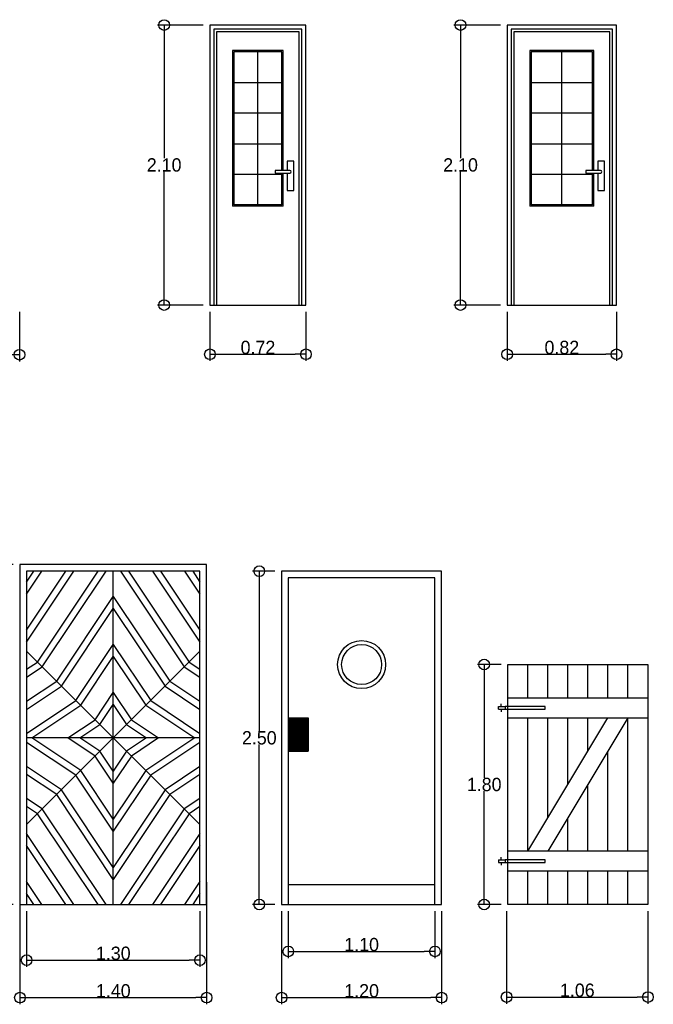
# Model space of a CAD drawing. Header units: millimetres. Extents: x 81.9 to 113.5, y 39.8 to 59.5.
# Tile 2 of 9: x 86.8 to 91.5, y 39.8 to 47.2. Entities that reach past the tile are written whole.
import ezdxf

# ---------------------------------------------------------------- set-up
doc = ezdxf.new("R2010")
doc.units = ezdxf.units.MM
doc.layers.add('Cotas', color=32, linetype='Continuous')
doc.dimstyles.new('Dibujos', dxfattribs={"dimtxt": 0.1, "dimasz": 0.08, "dimexe": 0.05, "dimexo": 0.05, "dimgap": 0.0005, "dimtad": 1, "dimtih": 1, "dimtoh": 1, "dimrnd": 0.0005, "dimzin": 1, "dimdsep": 46, "dimtxsty": 'Standard', "dimblk": 'ORIGIN', "dimcen": 0.08, "dimazin": 0, "dimtfac": 1, "dimtmove": 0, "dimatfit": 3, "dimldrblk": 'ORIGIN2', "dimfxl": 1, "dimarcsym": 0})

# ---------------------------------------------------------------- blocks, each defined once
blk = doc.blocks.new('_Origin')
at = {"color": 0, "linetype": 'ByBlock', "lineweight": -2}
blk.add_line((0, 0), (-1, 0), dxfattribs=at)
blk.add_circle((0, 0), 0.5, dxfattribs=at)
blk = doc.blocks.new('*D15')
at = {"layer": 'Cotas', "color": 0, "lineweight": -2, "transparency": 16777216}
for p, q in [((86.7334, 43.0952), (86.4757, 43.0952)), ((86.5257, 43.0152), (86.5257, 41.8707)), ((86.5257, 40.6252), (86.5257, 41.7697)), ((86.7334, 40.5452), (86.4757, 40.5452))]:
    blk.add_line(p, q, dxfattribs=at)
at = {"layer": 'Defpoints', "color": 0, "transparency": 16777216}
for p in [(86.7834, 43.0952), (86.5257, 40.5452), (86.7834, 40.5452)]:
    blk.add_point(p, dxfattribs=at)
at = {"layer": 'Cotas', "color": 0, "lineweight": -2, "transparency": 16777216, "xscale": 0.08, "yscale": 0.08, "zscale": 0.08}
for p, rotation in [((86.5257, 43.0952), 90), ((86.5257, 40.5452), 270)]:
    blk.add_blockref('_Origin', p, dxfattribs=dict(at, rotation=rotation))
at = {"layer": 'Cotas', "color": 0, "transparency": 16777216, "insert": (86.5257, 41.8202), "char_height": 0.1, "attachment_point": 5}
blk.add_mtext('2.55', dxfattribs=at)
blk = doc.blocks.new('_Origin2')
at = {"color": 0, "linetype": 'ByBlock', "lineweight": -2}
blk.add_line((-0.5, 0), (-1, 0), dxfattribs=at)
for radius in [0.5, 0.25]:
    blk.add_circle((0, 0), radius, dxfattribs=at)
blk = doc.blocks.new('*D16')
at = {"layer": 'Cotas', "color": 0, "lineweight": -2, "transparency": 16777216}
for p, q in [((86.7834, 40.7138), (86.7834, 39.797)), ((88.1834, 40.7138), (88.1834, 39.797)), ((86.8634, 39.847), (88.1034, 39.847))]:
    blk.add_line(p, q, dxfattribs=at)
at = {"layer": 'Defpoints', "color": 0, "transparency": 16777216}
for p in [(86.7834, 40.7638), (88.1834, 40.7638), (88.1834, 39.847)]:
    blk.add_point(p, dxfattribs=at)
at = {"layer": 'Cotas', "color": 0, "lineweight": -2, "transparency": 16777216, "xscale": 0.08, "yscale": 0.08, "zscale": 0.08, "rotation": 180}
blk.add_blockref('_Origin', (86.7834, 39.847), dxfattribs=at)
at = {"layer": 'Cotas', "color": 0, "lineweight": -2, "transparency": 16777216, "xscale": 0.08, "yscale": 0.08, "zscale": 0.08}
blk.add_blockref('_Origin', (88.1834, 39.847), dxfattribs=at)
at = {"layer": 'Cotas', "color": 0, "transparency": 16777216, "insert": (87.4834, 39.8975), "char_height": 0.1, "attachment_point": 5}
blk.add_mtext('1.40', dxfattribs=at)
blk = doc.blocks.new('*D17')
at = {"layer": 'Cotas', "color": 0, "lineweight": -2, "transparency": 16777216}
for p, q in [((88.6958, 43.0452), (88.5283, 43.0452)), ((88.5783, 42.9652), (88.5783, 41.8457)), ((88.5783, 40.6252), (88.5783, 41.7447)), ((88.6958, 40.5452), (88.5283, 40.5452))]:
    blk.add_line(p, q, dxfattribs=at)
at = {"layer": 'Defpoints', "color": 0, "transparency": 16777216}
for p in [(88.7458, 43.0452), (88.5783, 40.5452), (88.7458, 40.5452)]:
    blk.add_point(p, dxfattribs=at)
at = {"layer": 'Cotas', "color": 0, "lineweight": -2, "transparency": 16777216, "xscale": 0.08, "yscale": 0.08, "zscale": 0.08}
for p, rotation in [((88.5783, 43.0452), 90), ((88.5783, 40.5452), 270)]:
    blk.add_blockref('_Origin', p, dxfattribs=dict(at, rotation=rotation))
at = {"layer": 'Cotas', "color": 0, "transparency": 16777216, "insert": (88.5783, 41.7952), "char_height": 0.1, "attachment_point": 5}
blk.add_mtext('2.50', dxfattribs=at)
blk = doc.blocks.new('*D18')
at = {"layer": 'Cotas', "color": 0, "lineweight": -2, "transparency": 16777216}
for p, q in [((88.7458, 40.4952), (88.7458, 39.797)), ((89.9458, 40.4952), (89.9458, 39.797)), ((88.8258, 39.847), (89.8658, 39.847))]:
    blk.add_line(p, q, dxfattribs=at)
at = {"layer": 'Defpoints', "color": 0, "transparency": 16777216}
for p in [(88.7458, 40.5452), (89.9458, 40.5452), (89.9458, 39.847)]:
    blk.add_point(p, dxfattribs=at)
at = {"layer": 'Cotas', "color": 0, "lineweight": -2, "transparency": 16777216, "xscale": 0.08, "yscale": 0.08, "zscale": 0.08, "rotation": 180}
blk.add_blockref('_Origin', (88.7458, 39.847), dxfattribs=at)
at = {"layer": 'Cotas', "color": 0, "lineweight": -2, "transparency": 16777216, "xscale": 0.08, "yscale": 0.08, "zscale": 0.08}
blk.add_blockref('_Origin', (89.9458, 39.847), dxfattribs=at)
at = {"layer": 'Cotas', "color": 0, "transparency": 16777216, "insert": (89.3458, 39.8975), "char_height": 0.1, "attachment_point": 5}
blk.add_mtext('1.20', dxfattribs=at)
blk = doc.blocks.new('*D19')
at = {"layer": 'Cotas', "color": 0, "lineweight": -2, "transparency": 16777216}
for p, q in [((90.3931, 42.3452), (90.2148, 42.3452)), ((90.2648, 42.2652), (90.2648, 41.4957)), ((90.2648, 40.6252), (90.2648, 41.3947)), ((90.3931, 40.5452), (90.2148, 40.5452))]:
    blk.add_line(p, q, dxfattribs=at)
at = {"layer": 'Defpoints', "color": 0, "transparency": 16777216}
for p in [(90.2648, 42.3452), (90.4431, 42.3452), (90.4431, 40.5452)]:
    blk.add_point(p, dxfattribs=at)
at = {"layer": 'Cotas', "color": 0, "lineweight": -2, "transparency": 16777216, "xscale": 0.08, "yscale": 0.08, "zscale": 0.08}
for p, rotation in [((90.2648, 42.3452), 90), ((90.2648, 40.5452), 270)]:
    blk.add_blockref('_Origin', p, dxfattribs=dict(at, rotation=rotation))
at = {"layer": 'Cotas', "color": 0, "transparency": 16777216, "insert": (90.2648, 41.4452), "char_height": 0.1, "attachment_point": 5}
blk.add_mtext('1.80', dxfattribs=at)
blk = doc.blocks.new('*D20')
at = {"layer": 'Cotas', "color": 0, "lineweight": -2, "transparency": 16777216}
for p, q in [((90.4331, 40.4952), (90.4331, 39.8014)), ((91.4931, 40.4952), (91.4931, 39.8014)), ((90.5131, 39.8514), (91.4131, 39.8514))]:
    blk.add_line(p, q, dxfattribs=at)
at = {"layer": 'Defpoints', "color": 0, "transparency": 16777216}
for p in [(90.4331, 40.5452), (91.4931, 40.5452), (91.4931, 39.8514)]:
    blk.add_point(p, dxfattribs=at)
at = {"layer": 'Cotas', "color": 0, "lineweight": -2, "transparency": 16777216, "xscale": 0.08, "yscale": 0.08, "zscale": 0.08, "rotation": 180}
blk.add_blockref('_Origin', (90.4331, 39.8514), dxfattribs=at)
at = {"layer": 'Cotas', "color": 0, "lineweight": -2, "transparency": 16777216, "xscale": 0.08, "yscale": 0.08, "zscale": 0.08}
blk.add_blockref('_Origin', (91.4931, 39.8514), dxfattribs=at)
at = {"layer": 'Cotas', "color": 0, "transparency": 16777216, "insert": (90.9631, 39.9019), "char_height": 0.1, "attachment_point": 5}
blk.add_mtext('1.06', dxfattribs=at)
blk = doc.blocks.new('*D41')
at = {"layer": 'Cotas', "color": 0, "lineweight": -2, "transparency": 16777216}
for p, q in [((85.7596, 44.992), (85.7596, 44.619)), ((86.7796, 44.992), (86.7796, 44.619)), ((85.8396, 44.669), (86.6996, 44.669))]:
    blk.add_line(p, q, dxfattribs=at)
at = {"layer": 'Defpoints', "color": 0, "transparency": 16777216}
for p in [(85.7596, 45.042), (86.7796, 45.042), (86.7796, 44.669)]:
    blk.add_point(p, dxfattribs=at)
at = {"layer": 'Cotas', "color": 0, "lineweight": -2, "transparency": 16777216, "xscale": 0.08, "yscale": 0.08, "zscale": 0.08, "rotation": 180}
blk.add_blockref('_Origin', (85.7596, 44.669), dxfattribs=at)
at = {"layer": 'Cotas', "color": 0, "lineweight": -2, "transparency": 16777216, "xscale": 0.08, "yscale": 0.08, "zscale": 0.08}
blk.add_blockref('_Origin', (86.7796, 44.669), dxfattribs=at)
at = {"layer": 'Cotas', "color": 0, "transparency": 16777216, "insert": (86.2696, 44.7195), "char_height": 0.1, "attachment_point": 5}
blk.add_mtext('1.02', dxfattribs=at)
blk = doc.blocks.new('*D44')
at = {"layer": 'Cotas', "color": 0, "lineweight": -2, "transparency": 16777216}
for p, q in [((86.8334, 40.4952), (86.8334, 40.0785)), ((88.1334, 40.4952), (88.1334, 40.0785)), ((86.9134, 40.1285), (88.0534, 40.1285))]:
    blk.add_line(p, q, dxfattribs=at)
at = {"layer": 'Defpoints', "color": 0, "transparency": 16777216}
for p in [(86.8334, 40.5452), (88.1334, 40.5452), (88.1334, 40.1285)]:
    blk.add_point(p, dxfattribs=at)
at = {"layer": 'Cotas', "color": 0, "lineweight": -2, "transparency": 16777216, "xscale": 0.08, "yscale": 0.08, "zscale": 0.08, "rotation": 180}
blk.add_blockref('_Origin', (86.8334, 40.1285), dxfattribs=at)
at = {"layer": 'Cotas', "color": 0, "lineweight": -2, "transparency": 16777216, "xscale": 0.08, "yscale": 0.08, "zscale": 0.08}
blk.add_blockref('_Origin', (88.1334, 40.1285), dxfattribs=at)
at = {"layer": 'Cotas', "color": 0, "transparency": 16777216, "insert": (87.4834, 40.179), "char_height": 0.1, "attachment_point": 5}
blk.add_mtext('1.30', dxfattribs=at)
blk = doc.blocks.new('*D45')
at = {"layer": 'Cotas', "color": 0, "lineweight": -2, "transparency": 16777216}
for p, q in [((88.7958, 40.4952), (88.7958, 40.1437)), ((89.8958, 40.4952), (89.8958, 40.1437)), ((88.8758, 40.1937), (89.8158, 40.1937))]:
    blk.add_line(p, q, dxfattribs=at)
at = {"layer": 'Defpoints', "color": 0, "transparency": 16777216}
for p in [(88.7958, 40.5452), (89.8958, 40.5452), (89.8958, 40.1937)]:
    blk.add_point(p, dxfattribs=at)
at = {"layer": 'Cotas', "color": 0, "lineweight": -2, "transparency": 16777216, "xscale": 0.08, "yscale": 0.08, "zscale": 0.08, "rotation": 180}
blk.add_blockref('_Origin', (88.7958, 40.1937), dxfattribs=at)
at = {"layer": 'Cotas', "color": 0, "lineweight": -2, "transparency": 16777216, "xscale": 0.08, "yscale": 0.08, "zscale": 0.08}
blk.add_blockref('_Origin', (89.8958, 40.1937), dxfattribs=at)
at = {"layer": 'Cotas', "color": 0, "transparency": 16777216, "insert": (89.3458, 40.2442), "char_height": 0.1, "attachment_point": 5}
blk.add_mtext('1.10', dxfattribs=at)
blk = doc.blocks.new('*D53')
at = {"layer": 'Cotas', "color": 0, "lineweight": -2, "transparency": 16777216}
for p, q in [((88.2083, 44.992), (88.2083, 44.6226)), ((88.9283, 44.992), (88.9283, 44.6226)), ((88.2883, 44.6726), (88.8483, 44.6726))]:
    blk.add_line(p, q, dxfattribs=at)
at = {"layer": 'Defpoints', "color": 0, "transparency": 16777216}
for p in [(88.2083, 45.042), (88.9283, 45.042), (88.9283, 44.6726)]:
    blk.add_point(p, dxfattribs=at)
at = {"layer": 'Cotas', "color": 0, "lineweight": -2, "transparency": 16777216, "xscale": 0.08, "yscale": 0.08, "zscale": 0.08, "rotation": 180}
blk.add_blockref('_Origin', (88.2083, 44.6726), dxfattribs=at)
at = {"layer": 'Cotas', "color": 0, "lineweight": -2, "transparency": 16777216, "xscale": 0.08, "yscale": 0.08, "zscale": 0.08}
blk.add_blockref('_Origin', (88.9283, 44.6726), dxfattribs=at)
at = {"layer": 'Cotas', "color": 0, "transparency": 16777216, "insert": (88.5683, 44.7231), "char_height": 0.1, "attachment_point": 5}
blk.add_mtext('0.72', dxfattribs=at)
blk = doc.blocks.new('*D54')
at = {"layer": 'Cotas', "color": 0, "lineweight": -2, "transparency": 16777216}
for p, q in [((88.1583, 47.142), (87.8149, 47.142)), ((87.8649, 47.062), (87.8649, 46.1425)), ((87.8649, 45.122), (87.8649, 46.0415)), ((88.1583, 45.042), (87.8149, 45.042))]:
    blk.add_line(p, q, dxfattribs=at)
at = {"layer": 'Defpoints', "color": 0, "transparency": 16777216}
for p in [(87.8649, 47.142), (88.2083, 47.142), (88.2083, 45.042)]:
    blk.add_point(p, dxfattribs=at)
at = {"layer": 'Cotas', "color": 0, "lineweight": -2, "transparency": 16777216, "xscale": 0.08, "yscale": 0.08, "zscale": 0.08}
for p, rotation in [((87.8649, 47.142), 90), ((87.8649, 45.042), 270)]:
    blk.add_blockref('_Origin', p, dxfattribs=dict(at, rotation=rotation))
at = {"layer": 'Cotas', "color": 0, "transparency": 16777216, "insert": (87.8649, 46.092), "char_height": 0.1, "attachment_point": 5}
blk.add_mtext('2.10', dxfattribs=at)
blk = doc.blocks.new('*D55')
at = {"layer": 'Cotas', "color": 0, "lineweight": -2, "transparency": 16777216}
for p, q in [((90.4372, 44.992), (90.4372, 44.6224)), ((91.2572, 44.992), (91.2572, 44.6224)), ((90.5172, 44.6724), (91.1772, 44.6724))]:
    blk.add_line(p, q, dxfattribs=at)
at = {"layer": 'Defpoints', "color": 0, "transparency": 16777216}
for p in [(90.4372, 45.042), (91.2572, 45.042), (91.2572, 44.6724)]:
    blk.add_point(p, dxfattribs=at)
at = {"layer": 'Cotas', "color": 0, "lineweight": -2, "transparency": 16777216, "xscale": 0.08, "yscale": 0.08, "zscale": 0.08, "rotation": 180}
blk.add_blockref('_Origin', (90.4372, 44.6724), dxfattribs=at)
at = {"layer": 'Cotas', "color": 0, "lineweight": -2, "transparency": 16777216, "xscale": 0.08, "yscale": 0.08, "zscale": 0.08}
blk.add_blockref('_Origin', (91.2572, 44.6724), dxfattribs=at)
at = {"layer": 'Cotas', "color": 0, "transparency": 16777216, "insert": (90.8472, 44.7229), "char_height": 0.1, "attachment_point": 5}
blk.add_mtext('0.82', dxfattribs=at)
blk = doc.blocks.new('*D56')
at = {"layer": 'Cotas', "color": 0, "lineweight": -2, "transparency": 16777216}
for p, q in [((90.3872, 47.142), (90.0376, 47.142)), ((90.0876, 47.062), (90.0876, 46.1425)), ((90.0876, 45.122), (90.0876, 46.0415)), ((90.3872, 45.042), (90.0376, 45.042))]:
    blk.add_line(p, q, dxfattribs=at)
at = {"layer": 'Defpoints', "color": 0, "transparency": 16777216}
for p in [(90.0876, 47.142), (90.4372, 47.142), (90.4372, 45.042)]:
    blk.add_point(p, dxfattribs=at)
at = {"layer": 'Cotas', "color": 0, "lineweight": -2, "transparency": 16777216, "xscale": 0.08, "yscale": 0.08, "zscale": 0.08}
for p, rotation in [((90.0876, 47.142), 90), ((90.0876, 45.042), 270)]:
    blk.add_blockref('_Origin', p, dxfattribs=dict(at, rotation=rotation))
at = {"layer": 'Cotas', "color": 0, "transparency": 16777216, "insert": (90.0876, 46.092), "char_height": 0.1, "attachment_point": 5}
blk.add_mtext('2.10', dxfattribs=at)

msp = doc.modelspace()

# ---------------------------------------------------------------- linework, layer by layer
at = {"color": 0, "linetype": 'ByBlock'}
for p, q in [((88.5683, 45.7931), (88.5683, 46.942)), ((90.8472, 45.7931), (90.8472, 46.942)), ((88.3883, 46.712), (88.7483, 46.712)), ((90.6172, 46.712), (91.0772, 46.712)), ((88.7483, 46.482), (88.3883, 46.482)), ((91.0772, 46.482), (90.6172, 46.482)), ((88.3883, 46.252), (88.7483, 46.252)), ((90.6172, 46.252), (91.0772, 46.252)), ((88.7483, 46.022), (88.3883, 46.022)), ((91.0772, 46.022), (90.6172, 46.022)), ((88.7483, 45.7931), (88.3883, 45.7931)), ((91.0772, 45.7931), (90.6172, 45.7931)), ((88.7583, 45.7831), (88.3783, 45.7831)), ((91.0872, 45.7831), (90.6072, 45.7831))]:
    msp.add_line(p, q, dxfattribs=at)
for p, q in [((88.2083, 45.042), (88.9283, 45.042)), ((90.4372, 45.042), (91.2572, 45.042)), ((88.1834, 43.0952), (86.7834, 43.0952)), ((86.7834, 43.0952), (86.7834, 40.5452)), ((88.1834, 40.5452), (88.1834, 43.0952)), ((86.8334, 43.0452), (86.8334, 40.5452)), ((88.1334, 43.0452), (86.8334, 43.0452)), ((87.4834, 40.5452), (87.4834, 43.0452)), ((88.1334, 40.5452), (88.1334, 43.0452)), ((88.7458, 43.0452), (88.7458, 40.5452)), ((89.9458, 43.0452), (88.7458, 43.0452)), ((89.8958, 42.9952), (88.7958, 42.9952)), ((88.7958, 42.9952), (88.7958, 40.5452)), ((89.8958, 40.5452), (89.8958, 42.9952)), ((89.9458, 40.5452), (89.9458, 43.0452)), ((86.8334, 42.4452), (87.4834, 41.7952)), ((88.1334, 42.4452), (87.4834, 41.7952)), ((90.4431, 42.3452), (91.4931, 42.3452)), ((90.4431, 40.5452), (90.4431, 42.3452)), ((90.5931, 42.0952), (90.5931, 42.3452)), ((90.7431, 42.0952), (90.7431, 42.3452)), ((90.8931, 42.0952), (90.8931, 42.3452)), ((91.0431, 42.0952), (91.0431, 42.3452)), ((91.1931, 42.0952), (91.1931, 42.3452)), ((91.3431, 42.0952), (91.3431, 42.3452)), ((91.4931, 42.3452), (91.4931, 40.5452)), ((90.4431, 42.0952), (91.4931, 42.0952)), ((90.3731, 42.0302), (90.3931, 42.0302)), ((90.3731, 42.0102), (90.3731, 42.0302)), ((90.3931, 42.0302), (90.3931, 42.0502)), ((90.3931, 42.0302), (90.4231, 42.0302)), ((90.4231, 42.0302), (90.4231, 42.0102)), ((90.7231, 42.0302), (90.4231, 42.0302)), ((90.7231, 42.0102), (90.7231, 42.0302)), ((90.3731, 42.0102), (90.3931, 42.0102)), ((90.3931, 42.0102), (90.3931, 41.9902)), ((90.3931, 42.0102), (90.4231, 42.0102)), ((90.4231, 42.0102), (90.7231, 42.0102)), ((88.7958, 41.9452), (88.9458, 41.9452)), ((88.8058, 41.9452), (88.8058, 41.6952)), ((88.8158, 41.9452), (88.8158, 41.6952)), ((88.8258, 41.9452), (88.8258, 41.6952)), ((88.8358, 41.9452), (88.8358, 41.6952)), ((88.8458, 41.9452), (88.8458, 41.6952)), ((88.8558, 41.9452), (88.8558, 41.6952)), ((88.8658, 41.9452), (88.8658, 41.6952)), ((88.8758, 41.9452), (88.8758, 41.6952)), ((88.8858, 41.9452), (88.8858, 41.6952)), ((88.8858, 41.9452), (88.8858, 41.6952)), ((88.8958, 41.9452), (88.8958, 41.6952)), ((88.9058, 41.9452), (88.9058, 41.6952)), ((88.9158, 41.9452), (88.9158, 41.6952)), ((88.9258, 41.9452), (88.9258, 41.6952)), ((88.9358, 41.9452), (88.9358, 41.6952)), ((88.9458, 41.9452), (88.9458, 41.6952)), ((88.9458, 41.9452), (88.9458, 41.6952)), ((90.4431, 41.9452), (91.4931, 41.9452)), ((90.5931, 40.9452), (90.5931, 41.9452)), ((90.5931, 40.9452), (91.1931, 41.9452)), ((90.7431, 41.1952), (90.7431, 41.9452)), ((91.3431, 41.9452), (90.7431, 40.9452)), ((90.8931, 41.4452), (90.8931, 41.9452)), ((91.0431, 41.6952), (91.0431, 41.9452)), ((91.3431, 40.9452), (91.3431, 41.9452)), ((88.1334, 41.7952), (86.8334, 41.7952)), ((86.8334, 41.1452), (87.4834, 41.7952)), ((88.1334, 41.1452), (87.4834, 41.7952)), ((88.7958, 41.6952), (88.9458, 41.6952)), ((91.1931, 40.9452), (91.1931, 41.6952)), ((91.0431, 40.9452), (91.0431, 41.4452)), ((90.8931, 40.9452), (90.8931, 41.1952)), ((91.4931, 40.9452), (90.4431, 40.9452)), ((90.3731, 40.8802), (90.3731, 40.8602)), ((90.3731, 40.8802), (90.3931, 40.8802)), ((90.3731, 40.8602), (90.3931, 40.8602)), ((90.3931, 40.8802), (90.3931, 40.9002)), ((90.3931, 40.8802), (90.4231, 40.8802)), ((90.3931, 40.8602), (90.4231, 40.8602)), ((90.3931, 40.8602), (90.3931, 40.8402)), ((90.4231, 40.8802), (90.4231, 40.8602)), ((90.7231, 40.8802), (90.4231, 40.8802)), ((90.4231, 40.8602), (90.7231, 40.8602)), ((90.7231, 40.8602), (90.7231, 40.8802)), ((91.4931, 40.7952), (90.4431, 40.7952)), ((90.5931, 40.5452), (90.5931, 40.7952)), ((90.7431, 40.5452), (90.7431, 40.7952)), ((90.8931, 40.5452), (90.8931, 40.7952)), ((91.0431, 40.5452), (91.0431, 40.7952)), ((91.1931, 40.5452), (91.1931, 40.7952)), ((91.3431, 40.5452), (91.3431, 40.7952)), ((88.7958, 40.6952), (89.8958, 40.6952)), ((86.7834, 40.5452), (88.1834, 40.5452)), ((88.7458, 40.5452), (89.9458, 40.5452)), ((91.4431, 40.5452), (90.4431, 40.5452)), ((91.4931, 40.5452), (91.4431, 40.5452))]:
    msp.add_line(p, q)
for points in [[(88.9283, 45.042), (88.9283, 47.142), (88.2083, 47.142), (88.2083, 45.042)], [(91.2572, 45.042), (91.2572, 47.142), (90.4372, 47.142), (90.4372, 45.042)], [(88.8983, 45.042), (88.8983, 47.112), (88.2383, 47.112), (88.2383, 45.042)], [(88.8783, 45.042), (88.8783, 47.092), (88.2583, 47.092), (88.2583, 45.042)], [(91.2272, 45.042), (91.2272, 47.112), (90.4672, 47.112), (90.4672, 45.042)], [(91.2072, 45.042), (91.2072, 47.092), (90.4872, 47.092), (90.4872, 45.042)], [(88.7583, 46.052), (88.7583, 46.952), (88.3783, 46.952), (88.3783, 45.7831)], [(88.7483, 46.052), (88.7483, 46.942), (88.3883, 46.942), (88.3883, 45.7931)], [(91.0872, 46.052), (91.0872, 46.952), (90.6072, 46.952), (90.6072, 45.7831)], [(91.0772, 46.052), (91.0772, 46.942), (90.6172, 46.942), (90.6172, 45.7931)], [(88.8383, 45.902), (88.8383, 46.122), (88.7883, 46.122), (88.7883, 46.052)], [(91.1672, 45.902), (91.1672, 46.122), (91.1172, 46.122), (91.1172, 46.052)], [(88.7483, 45.7931), (88.7483, 46.032)], [(88.7583, 45.7831), (88.7583, 46.032)], [(88.7883, 46.032), (88.7883, 45.902), (88.8383, 45.902)], [(91.0772, 45.7931), (91.0772, 46.032)], [(91.0872, 45.7831), (91.0872, 46.032)], [(91.1172, 46.032), (91.1172, 45.902), (91.1672, 45.902)]]:
    msp.add_lwpolyline(points, dxfattribs=at)
for points in [[(88.8083, 46.052), (88.6983, 46.052), (88.6983, 46.032), (88.8083, 46.032, 1), (88.8083, 46.052)], [(91.1372, 46.052), (91.0272, 46.052), (91.0272, 46.032), (91.1372, 46.032, 1), (91.1372, 46.052)]]:
    msp.add_lwpolyline(points, format="xyb", dxfattribs=at)
for points in [[(86.8334, 42.2496), (86.9508, 42.3279), (87.429, 43.0452)], [(86.8334, 42.3097), (86.9147, 42.3639), (87.3689, 43.0452)], [(86.8334, 42.5124), (87.1886, 43.0452)], [(86.8334, 42.6026), (87.1285, 43.0452)], [(86.8334, 42.873), (86.9482, 43.0452)], [(86.8334, 42.9631), (86.8881, 43.0452)], [(87.5379, 43.0452), (88.0161, 42.3279), (88.1334, 42.2496)], [(87.598, 43.0452), (88.0521, 42.3639), (88.1334, 42.3097)], [(87.7782, 43.0452), (88.1334, 42.5124)], [(87.8383, 43.0452), (88.1334, 42.6026)], [(88.0186, 43.0452), (88.1334, 42.873)], [(88.0787, 43.0452), (88.1334, 42.9631)], [(86.8334, 42.0694), (87.0589, 42.2197), (87.4834, 42.8564), (87.9079, 42.2197), (88.1334, 42.0694)], [(86.8334, 42.0093), (87.095, 42.1836), (87.4834, 42.7663), (87.8719, 42.1836), (88.1334, 42.0093)], [(86.8334, 41.829), (87.2031, 42.0755), (87.4834, 42.4959), (87.7637, 42.0755), (88.1334, 41.829)], [(87.3834, 41.8952), (87.4834, 42.0452), (87.5834, 41.8952), (87.7334, 41.7952), (87.5834, 41.6952), (87.4834, 41.5452), (87.3834, 41.6952), (87.2334, 41.7952), (87.3834, 41.8952)], [(88.1334, 41.7614), (87.7637, 41.5149), (87.4834, 41.0945), (87.2031, 41.5149), (86.8334, 41.7614)], [(88.1334, 41.5811), (87.8719, 41.4067), (87.4834, 40.8241), (87.095, 41.4067), (86.8334, 41.5811)], [(88.1334, 41.521), (87.9079, 41.3707), (87.4834, 40.7339), (87.0589, 41.3707), (86.8334, 41.521)], [(87.429, 40.5452), (86.9508, 41.2625), (86.8334, 41.3407)], [(88.1334, 41.3407), (88.0161, 41.2625), (87.5379, 40.5452)], [(87.3689, 40.5452), (86.9147, 41.2265), (86.8334, 41.2807)], [(88.1334, 41.2807), (88.0521, 41.2265), (87.598, 40.5452)], [(87.1886, 40.5452), (86.8334, 41.078)], [(88.1334, 41.078), (87.7782, 40.5452)], [(87.1285, 40.5452), (86.8334, 40.9878)], [(88.1334, 40.9878), (87.8383, 40.5452)], [(86.9482, 40.5452), (86.8334, 40.7174)], [(88.1334, 40.7174), (88.0186, 40.5452)], [(86.8881, 40.5452), (86.8334, 40.6273)], [(88.1334, 40.6273), (88.0787, 40.5452)]]:
    msp.add_lwpolyline(points)
for points in [[(87.2392, 42.0394), (87.4834, 42.4057), (87.7276, 42.0394), (88.094, 41.7952), (87.7276, 41.551), (87.4834, 41.1846), (87.2392, 41.551), (86.8729, 41.7952)], [(87.3474, 41.9312), (87.4834, 42.1353), (87.6195, 41.9312), (87.8236, 41.7952), (87.6195, 41.6591), (87.4834, 41.4551), (87.3474, 41.6591), (87.1433, 41.7952)]]:
    msp.add_lwpolyline(points, close=True)
for radius in [0.18, 0.15]:
    msp.add_circle((89.3458, 42.3452), radius)

# ---------------------------------------------------------------- dimensions: what is measured, and where the dimension line sits
at = {"layer": 'Cotas'}
for p1, p2, distance, picture, middle in [((88.2083, 45.042), (88.2083, 47.142), 0.3435, '*D54', (87.8649, 46.092)), ((90.4372, 45.042), (90.4372, 47.142), 0.3496, '*D56', (90.0876, 46.092)), ((85.7596, 45.042), (86.7796, 45.042), -0.3729, '*D41', (86.2696, 44.7195)), ((88.2083, 45.042), (88.9283, 45.042), -0.3694, '*D53', (88.5683, 44.7231)), ((90.4372, 45.042), (91.2572, 45.042), -0.3696, '*D55', (90.8472, 44.7229)), ((86.7834, 43.0952), (86.7834, 40.5452), -0.2577, '*D15', (86.5257, 41.8202)), ((88.7458, 43.0452), (88.7458, 40.5452), -0.1675, '*D17', (88.5783, 41.7952)), ((90.4431, 40.5452), (90.4431, 42.3452), 0.1782, '*D19', (90.2648, 41.4452)), ((86.7834, 40.7638), (88.1834, 40.7638), -0.9168, '*D16', (87.4834, 39.8975)), ((86.8334, 40.5452), (88.1334, 40.5452), -0.4167, '*D44', (87.4834, 40.179)), ((88.7458, 40.5452), (89.9458, 40.5452), -0.6982, '*D18', (89.3458, 39.8975)), ((88.7958, 40.5452), (89.8958, 40.5452), -0.3515, '*D45', (89.3458, 40.2442)), ((90.4331, 40.5452), (91.4931, 40.5452), -0.6938, '*D20', (90.9631, 39.9019))]:
    dim = msp.add_aligned_dim(p1=p1, p2=p2, distance=distance, dimstyle='Dibujos', dxfattribs=at)
    dim.commit()
    dim.dimension.update_dxf_attribs({"geometry": picture, "text_midpoint": middle})

doc.saveas('drawing.dxf')
